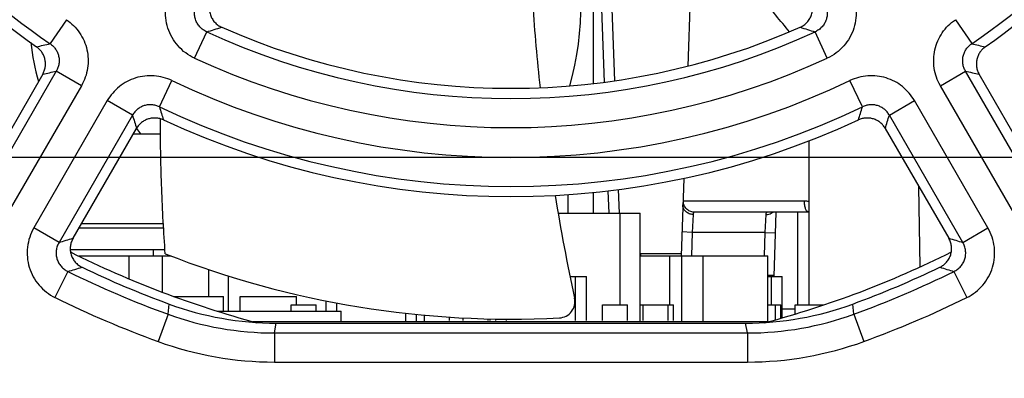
# Model space of a CAD drawing. Header units: inches. Extents: x 0 to 34, y 0 to 22.
# Tile 7 of 22: x 14.344 to 15.053, y 9.863 to 10.121. Entities that reach past the tile are written whole.
import ezdxf

# ---------------------------------------------------------------- set-up
doc = ezdxf.new("R2010")
doc.units = ezdxf.units.IN
doc.header["$LTSCALE"] = 1.87
doc.header["$MEASUREMENT"] = 0
doc.layers.get('0').update_dxf_attribs({"linetype": 'CONTINUOUS'})
for name, color, linetype in [('02___PRT_ALL_AXES', 7, 'CONTINUOUS'), ('COSMETIC', 7, 'CONTINUOUS'), ('DIMENSIONS', 7, 'CONTINUOUS'), ('ECAD_611639_01_180_2_OARS_XPR01', 7, 'CONTINUOUS'), ('ECAD_690732_01_69_SO8_REV1', 7, 'CONTINUOUS'), ('ECAD_692404_01_A1_43_SOT363_REV', 7, 'CONTINUOUS'), ('ECAD_692497_01_104_SOL16_REV1', 7, 'CONTINUOUS'), ('ECAD_696852_01_63_TQF100_REV3', 7, 'CONTINUOUS'), ('ECAD_712652_01_16_R_2_0402_PKO_', 7, 'CONTINUOUS'), ('ECAD_712669_01_16_R_2_0402_PKO_', 7, 'CONTINUOUS'), ('ECAD_712675_01_16_R_2_0402_PKO_', 7, 'CONTINUOUS'), ('ECAD_712847_01_24_R0402_REV2', 7, 'CONTINUOUS'), ('ECAD_713098_01_16_R_2_0402_PKO_', 7, 'CONTINUOUS'), ('ECAD_714428_01_16_R_2_0402_PKO_', 7, 'CONTINUOUS'), ('ECAD_715793_01_24_C_2_0402_PKO_', 7, 'CONTINUOUS'), ('ECAD_730275_01_90_CR_2_B340A_SM', 7, 'CONTINUOUS'), ('ECAD_730518_01_94_TD03B_2_28MM_', 7, 'CONTINUOUS'), ('ECAD_733080_01_43_SOT363_REV2', 7, 'CONTINUOUS'), ('ECAD_748868_01_236__BMIS_205_F_', 7, 'CONTINUOUS'), ('ECAD_ASSY__LABEL_REV1', 7, 'CONTINUOUS'), ('ECAD_R0402_SPARE_16_2_0402_PKO_', 7, 'CONTINUOUS')]:
    doc.layers.add(name, color=color, linetype=linetype)
doc.styles.get("Standard").update_dxf_attribs({"font": 'txt', "width": 0.8})
doc.dimstyles.new('DIMSTYLE_1', dxfattribs={"dimtxt": 0.125, "dimasz": 0.18, "dimexe": 0.125, "dimexo": 0.0625, "dimgap": 0.09, "dimtad": 0, "dimtih": 1, "dimtoh": 1, "dimdec": 3, "dimlfac": 1.333333, "dimzin": 4, "dimdsep": 46, "dimtxsty": 'STANDARD', "dimblk": '_FILLED', "dimblk1": '_FILLED', "dimblk2": '_FILLED', "dimcen": 0.09, "dimadec": 0, "dimazin": 0, "dimtp": 0.001, "dimtm": 0.001, "dimtfac": 1, "dimtdec": 3, "dimtofl": 0, "dimtmove": 0, "dimatfit": 3, "dimldrblk": '_FILLED', "dimfxl": 1, "dimtolj": 1, "dimtzin": 4, "dimarcsym": 0})

# ---------------------------------------------------------------- blocks, each defined once
blk = doc.blocks.new('*D6')
at = {"layer": 'DIMENSIONS', "color": 2, "linetype": 'CONTINUOUS'}
blk.add_line((15.51994, 10.02225), (12.46912, 10.02225), dxfattribs=at)
at = {"layer": 'DIMENSIONS', "color": 2, "linetype": 'CONTINUOUS', "insert": (12.40662, 10.08475), "char_height": 0.125, "width": 1.125, "attachment_point": 3, "line_spacing_factor": 0.9}
blk.add_mtext('.646{\\Ftxt.shx;\\W1.000000;\\H0.125000; }[16.4]', dxfattribs=at)
blk = doc.blocks.new('_FILLED')
at = {"color": 0, "linetype": 'BYBLOCK'}
blk.add_solid([(0, 0), (-1, 0.1736), (-1, -0.1736)], dxfattribs=at)
blk = doc.blocks.new('*D14')
at = {"layer": 'DIMENSIONS', "color": 2, "linetype": 'CONTINUOUS'}
blk.add_line((13.72287, 10.95219), (13.72287, 8.76792), dxfattribs=at)
at = {"layer": 'DIMENSIONS', "color": 2, "linetype": 'CONTINUOUS', "insert": (13.66037, 8.70542), "char_height": 0.125, "width": 1.425, "attachment_point": 3, "rotation": 90, "line_spacing_factor": 0.9}
blk.add_mtext('9.245{\\Ftxt.shx;\\W1.000000;\\H0.125000; }[234.82]', dxfattribs=at)

msp = doc.modelspace()

# ---------------------------------------------------------------- linework, layer by layer
at = {"color": 7, "linetype": 'CONTINUOUS'}
for p, q in [((14.82759, 10.15836), (14.82513, 10.08795)), ((14.76312, 10.12914), (14.76496, 10.07638)), ((14.77062, 10.12914), (14.77242, 10.07741)), ((14.37787, 10.12135), (14.36604, 10.1041)), ((15.01786, 10.12135), (15.02969, 10.1041)), ((14.47011, 10.09362), (14.47887, 10.11262)), ((14.92562, 10.09362), (14.91686, 10.11262)), ((14.36074, 10.08211), (14.31525, 10.00308)), ((14.37053, 10.08431), (14.31764, 9.9927)), ((14.38864, 10.07384), (14.37053, 10.08431)), ((15.00709, 10.07384), (15.0252, 10.08431)), ((15.0781, 9.9927), (15.0252, 10.08431)), ((15.08048, 10.00308), (15.03499, 10.08211)), ((14.44478, 10.05864), (14.45381, 10.07751)), ((14.95095, 10.05864), (14.94193, 10.07751)), ((14.38864, 10.07384), (14.33575, 9.98224)), ((15.05998, 9.98224), (15.00709, 10.07384)), ((14.40728, 10.06309), (14.35439, 9.97148)), ((14.42539, 10.05263), (14.40728, 10.06309)), ((14.97034, 10.05263), (14.98846, 10.06309)), ((15.04135, 9.97148), (14.98846, 10.06309)), ((14.42539, 10.05263), (14.3725, 9.96102)), ((15.02323, 9.96102), (14.97034, 10.05263)), ((14.4455, 10.04921), (14.44551, 10.04999)), ((14.4455, 10.0463), (14.4455, 10.04921)), ((14.38261, 9.96412), (14.42837, 10.04313)), ((14.96737, 10.04313), (15.01312, 9.96412)), ((14.82231, 10.00716), (14.82036, 9.95141)), ((14.76769, 9.99813), (14.76825, 9.98214)), ((14.77516, 9.99907), (14.77575, 9.98211)), ((14.99262, 9.94347), (14.99161, 10.00126)), ((14.90921, 9.99074), (14.82215, 9.99067)), ((14.91233, 9.98289), (14.82962, 9.98289)), ((14.88531, 9.98199), (14.88672, 9.98289)), ((14.88734, 9.93639), (14.88896, 9.98289)), ((14.82914, 9.98117), (14.82846, 9.96815)), ((14.88095, 9.96815), (14.88163, 9.98116)), ((14.3725, 9.96102), (14.35439, 9.97148)), ((14.82846, 9.96815), (14.82096, 9.96855)), ((14.82846, 9.96815), (14.82787, 9.95139)), ((14.88095, 9.96815), (14.82846, 9.96815)), ((14.88036, 9.95139), (14.88095, 9.96815)), ((14.88095, 9.96815), (14.88844, 9.96802)), ((15.02323, 9.96102), (15.04135, 9.97148)), ((14.79125, 9.95302), (14.79125, 9.95139)), ((14.79125, 9.95302), (14.82042, 9.95302)), ((14.37884, 9.94014), (14.3696, 9.92137)), ((15.01689, 9.94014), (15.02613, 9.92137)), ((14.88274, 9.93754), (14.88738, 9.9375)), ((14.45102, 9.90935), (14.45174, 9.91667)), ((14.94472, 9.90935), (14.94399, 9.91667)), ((14.45102, 9.90935), (14.44387, 9.88969)), ((14.94471, 9.90935), (14.95187, 9.88969)), ((14.52764, 9.89585), (14.5289, 9.90295)), ((14.5289, 9.90295), (14.86683, 9.90295)), ((14.86809, 9.89585), (14.86683, 9.90295)), ((14.52764, 9.89585), (14.52764, 9.87493)), ((14.52764, 9.89585), (14.86809, 9.89585)), ((14.86809, 9.89585), (14.86809, 9.87493)), ((14.52764, 9.87493), (14.86809, 9.87493))]:
    msp.add_line(p, q, dxfattribs=at)
for centre, radius, start, end in [((14.69787, 10.58792), 0.58668, 184.28962, 235.55564), ((14.69787, 10.58792), 0.58668, 304.44436, 355.71038), ((14.54937, 10.12914), 0.19875, 343.81026, 19.17457), ((14.06844, 11.47153), 1.41954, 286.80554, 287.26005), ((14.69787, 10.58792), 0.52332, 245.2616, 294.7384), ((15.32546, 11.46558), 1.41331, 252.73895, 253.19546), ((14.54937, 10.12914), 0.19875, 187.02303, 195.27722), ((13.96752, 11.76454), 1.70759, 283.16192, 283.49604), ((15.43029, 11.77331), 1.71661, 256.50484, 256.83721), ((14.69787, 10.58792), 0.54424, 245.2616, 294.7384), ((13.97677, 11.82049), 1.78027, 282.45537, 282.77819), ((15.42076, 11.82855), 1.78853, 257.22256, 257.54389), ((14.69787, 10.58792), 0.56576, 244.44435, 295.55565), ((16.13843, 10.58367), 1.79346, 197.22338, 197.54124), ((14.69787, 10.58792), 0.58668, 244.44436, 295.55564), ((16.09108, 10.54645), 1.71705, 196.50494, 196.83363), ((13.3125, 10.5441), 1.70886, 343.16558, 343.49585), ((13.25883, 10.58319), 1.79186, 342.45862, 342.77677), ((14.54937, 10.12914), 0.1485, 215.40444, 217.32026), ((16.17541, 10.23108), 1.4649, 189.27969, 192.21942), ((14.90918, 9.96578), 0.02496, 82.22895, 89.93358), ((14.91233, 9.96789), 0.015, 89.13771, 90), ((13.81508, 11.79697), 1.91871, 286.8892, 287.20478), ((15.58024, 11.79561), 1.91729, 252.7951, 253.11092), ((14.69787, 10.58792), 0.70866, 243.41035, 255.04303), ((14.69787, 10.58792), 0.70866, 284.95758, 296.58969), ((14.69787, 10.58792), 0.68209, 248.59951, 272.93251), ((14.79125, 9.96799), 0.01497, 268.52557, 270.00203), ((13.82172, 11.84623), 1.98584, 286.293, 286.60003), ((14.69787, 10.58792), 0.72207, 243.78017, 250.0096), ((14.69787, 10.58792), 0.72207, 289.9904, 296.21983), ((15.57192, 11.83914), 1.97845, 253.3994, 253.70757), ((14.69787, 10.58792), 0.74299, 243.78017, 250.00969), ((14.73216, 9.91852), 0.01181, 272.93251, 12.22334), ((14.69787, 10.58792), 0.74299, 289.99031, 296.21983), ((14.5289, 10.12675), 0.2238, 249.83213, 270.00028), ((14.86683, 10.12675), 0.2238, 269.99972, 290.16787), ((14.52761, 10.11982), 0.22397, 250.00163, 270.00797), ((14.86812, 10.11982), 0.22397, 269.99204, 289.99837), ((14.52764, 10.11998), 0.24505, 250.00919, 270.0005), ((14.86809, 10.11998), 0.24505, 269.9995, 289.99081)]:
    msp.add_arc(centre, radius, start, end, dxfattribs=at)
for centre, major_axis, start_param, end_param in [((14.69787, 10.58883), (0, 0.59483), -4.636993, -3.753148), ((14.69787, 10.58883), (0, 0.59483), -2.530037, -1.646192), ((14.69787, 10.58713), (0, 0.51517), -3.557696, -2.725489), ((14.69787, 10.58883), (0, 0.59483), -3.575835, -2.70735), ((14.69787, 10.58683), (0, 0.71392), -3.58893, -3.493566), ((14.69787, 10.58683), (0, 0.71392), -2.789619, -2.694256)]:
    msp.add_ellipse(centre, major_axis=major_axis, ratio=0.999999, start_param=start_param, end_param=end_param, dxfattribs=at)
for points, knots in [([(14.89856, 10.11269), (14.89516, 10.11656), (14.88849, 10.12457), (14.87906, 10.13718), (14.87025, 10.1504), (14.86225, 10.16408), (14.85526, 10.17801), (14.84939, 10.19197), (14.84478, 10.20577), (14.84257, 10.21499), (14.84174, 10.21952)], [0, 0, 0, 0, 0.126333, 0.255454, 0.385922, 0.515905, 0.643735, 0.767917, 0.887072, 1, 1, 1, 1]), ([(14.71912, 10.07242), (14.71803, 10.08239), (14.71606, 10.10237), (14.7141, 10.1274), (14.71281, 10.14745), (14.71197, 10.16251), (14.71129, 10.17758), (14.71097, 10.18764), (14.71086, 10.19266)], [0, 0, 0, 0, 0.249632, 0.499541, 0.624589, 0.749688, 0.874827, 1, 1, 1, 1]), ([(14.47011, 10.09362), (14.46786, 10.09466), (14.46355, 10.09721), (14.45803, 10.10227), (14.45367, 10.10837), (14.45066, 10.11524), (14.44915, 10.12259), (14.44919, 10.13008), (14.45078, 10.13741), (14.45282, 10.14198), (14.45406, 10.14412)], [0, 0, 0, 0, 0.125003, 0.250003, 0.375002, 0.5, 0.624998, 0.749996, 0.874996, 1, 1, 1, 1]), ([(14.94167, 10.14412), (14.94291, 10.14198), (14.94495, 10.13741), (14.94654, 10.13008), (14.94658, 10.12259), (14.94507, 10.11524), (14.94206, 10.10837), (14.9377, 10.10227), (14.93218, 10.09721), (14.92787, 10.09466), (14.92562, 10.09362)], [0, 0, 0, 0, 0.125004, 0.250004, 0.375002, 0.5, 0.624998, 0.749997, 0.874997, 1, 1, 1, 1]), ([(14.47887, 10.11262), (14.47792, 10.11304), (14.47611, 10.11409), (14.47377, 10.11617), (14.47192, 10.11871), (14.47065, 10.12159), (14.47003, 10.12468), (14.47007, 10.12782), (14.47077, 10.13088), (14.47165, 10.13277), (14.47218, 10.13366)], [0, 0, 0, 0, 0.124544, 0.249447, 0.374642, 0.5, 0.625359, 0.750554, 0.875457, 1, 1, 1, 1]), ([(14.48277, 10.13708), (14.48225, 10.13617), (14.48139, 10.13425), (14.48072, 10.13117), (14.48071, 10.12801), (14.48136, 10.12493), (14.48264, 10.12204), (14.4845, 10.11949), (14.48685, 10.11739), (14.48868, 10.11634), (14.48963, 10.11592)], [0, 0, 0, 0, 0.125006, 0.249999, 0.374996, 0.499991, 0.624986, 0.749985, 0.874986, 1, 1, 1, 1]), ([(14.9061, 10.11592), (14.90705, 10.11634), (14.90888, 10.11739), (14.91123, 10.11949), (14.91309, 10.12204), (14.91437, 10.12493), (14.91502, 10.12801), (14.91501, 10.13117), (14.91435, 10.13425), (14.91348, 10.13617), (14.91296, 10.13708)], [0, 0, 0, 0, 0.125014, 0.250014, 0.375015, 0.500011, 0.625006, 0.750002, 0.874995, 1, 1, 1, 1]), ([(14.92355, 10.13366), (14.92408, 10.13277), (14.92496, 10.13088), (14.92566, 10.12782), (14.92571, 10.12468), (14.92508, 10.12159), (14.92381, 10.11871), (14.92196, 10.11617), (14.91962, 10.11409), (14.91781, 10.11304), (14.91686, 10.11262)], [0, 0, 0, 0, 0.124543, 0.249446, 0.374641, 0.5, 0.625358, 0.750553, 0.875456, 1, 1, 1, 1]), ([(14.37787, 10.12135), (14.37971, 10.12009), (14.38316, 10.11722), (14.38744, 10.11204), (14.39069, 10.10615), (14.39278, 10.09976), (14.39365, 10.09309), (14.39326, 10.08638), (14.39163, 10.07985), (14.38976, 10.07578), (14.38864, 10.07384)], [0, 0, 0, 0, 0.125003, 0.250001, 0.375001, 0.5, 0.624998, 0.749998, 0.874996, 1, 1, 1, 1]), ([(15.00709, 10.07384), (15.00597, 10.07578), (15.0041, 10.07985), (15.00247, 10.08638), (15.00208, 10.09309), (15.00295, 10.09976), (15.00504, 10.10615), (15.00829, 10.11204), (15.01257, 10.11722), (15.01602, 10.12009), (15.01786, 10.12135)], [0, 0, 0, 0, 0.125004, 0.250002, 0.375002, 0.5, 0.624999, 0.749999, 0.874997, 1, 1, 1, 1]), ([(14.36604, 10.1041), (14.36681, 10.10358), (14.36826, 10.1024), (14.37007, 10.10025), (14.37145, 10.0978), (14.37233, 10.09512), (14.37269, 10.09233), (14.37251, 10.08952), (14.3718, 10.0868), (14.371, 10.08511), (14.37053, 10.08431)], [0, 0, 0, 0, 0.124669, 0.249602, 0.374745, 0.5, 0.625255, 0.750397, 0.87533, 1, 1, 1, 1]), ([(15.0252, 10.08431), (15.02473, 10.08511), (15.02393, 10.0868), (15.02323, 10.08952), (15.02305, 10.09233), (15.0234, 10.09512), (15.02429, 10.0978), (15.02566, 10.10025), (15.02747, 10.1024), (15.02892, 10.10358), (15.02969, 10.1041)], [0, 0, 0, 0, 0.12467, 0.249603, 0.374745, 0.5, 0.625255, 0.750398, 0.875331, 1, 1, 1, 1]), ([(14.36074, 10.08211), (14.3612, 10.08291), (14.36197, 10.0846), (14.36265, 10.0873), (14.36281, 10.09007), (14.36246, 10.09283), (14.3616, 10.09548), (14.36027, 10.09792), (14.35852, 10.10007), (14.3571, 10.10127), (14.35635, 10.1018)], [0, 0, 0, 0, 0.125003, 0.249995, 0.37499, 0.499988, 0.624987, 0.749988, 0.874988, 1, 1, 1, 1]), ([(15.03938, 10.1018), (15.03863, 10.10127), (15.03721, 10.10007), (15.03546, 10.09792), (15.03413, 10.09548), (15.03327, 10.09283), (15.03292, 10.09007), (15.03309, 10.0873), (15.03376, 10.0846), (15.03453, 10.08291), (15.03499, 10.08211)], [0, 0, 0, 0, 0.125012, 0.250012, 0.375013, 0.500012, 0.62501, 0.750005, 0.874997, 1, 1, 1, 1]), ([(14.45381, 10.07751), (14.4518, 10.07847), (14.44758, 10.08003), (14.44096, 10.08114), (14.43423, 10.08101), (14.42765, 10.07963), (14.42144, 10.07705), (14.41582, 10.07335), (14.41098, 10.06868), (14.40839, 10.06502), (14.40728, 10.06309)], [0, 0, 0, 0, 0.125002, 0.250002, 0.375001, 0.5, 0.624999, 0.749998, 0.874998, 1, 1, 1, 1]), ([(14.98846, 10.06309), (14.98734, 10.06502), (14.98475, 10.06868), (14.97991, 10.07335), (14.97429, 10.07705), (14.96808, 10.07963), (14.9615, 10.08101), (14.95478, 10.08114), (14.94815, 10.08003), (14.94394, 10.07847), (14.94193, 10.07751)], [0, 0, 0, 0, 0.125002, 0.250002, 0.375001, 0.5, 0.624999, 0.749998, 0.874998, 1, 1, 1, 1]), ([(14.44478, 10.05864), (14.44395, 10.05905), (14.4422, 10.05971), (14.43943, 10.06021), (14.43662, 10.06017), (14.43386, 10.0596), (14.43126, 10.05851), (14.42892, 10.05695), (14.42692, 10.05498), (14.42585, 10.05344), (14.42539, 10.05263)], [0, 0, 0, 0, 0.124669, 0.249603, 0.374745, 0.5, 0.625255, 0.750397, 0.875331, 1, 1, 1, 1]), ([(14.97034, 10.05263), (14.96988, 10.05344), (14.96882, 10.05498), (14.96681, 10.05695), (14.96447, 10.05851), (14.96187, 10.0596), (14.95912, 10.06017), (14.9563, 10.06021), (14.95354, 10.05971), (14.95179, 10.05905), (14.95095, 10.05864)], [0, 0, 0, 0, 0.124669, 0.249603, 0.374745, 0.5, 0.625255, 0.750397, 0.875331, 1, 1, 1, 1]), ([(14.44761, 10.0492), (14.44677, 10.04959), (14.44502, 10.05021), (14.44228, 10.05065), (14.4395, 10.05057), (14.43678, 10.04999), (14.43422, 10.04891), (14.4319, 10.04738), (14.4299, 10.04544), (14.42883, 10.04393), (14.42837, 10.04313)], [0, 0, 0, 0, 0.125006, 0.250005, 0.375009, 0.500014, 0.625017, 0.750015, 0.875005, 1, 1, 1, 1]), ([(14.44898, 9.95286), (14.44844, 9.96065), (14.44745, 9.97631), (14.44638, 9.99979), (14.4457, 10.02315), (14.44552, 10.03864), (14.4455, 10.0463)], [0, 0, 0, 0, 0.25055, 0.503079, 0.754068, 1, 1, 1, 1]), ([(14.96737, 10.04313), (14.9669, 10.04393), (14.96583, 10.04544), (14.96383, 10.04738), (14.96151, 10.04891), (14.95895, 10.04999), (14.95623, 10.05057), (14.95345, 10.05065), (14.95071, 10.05021), (14.94896, 10.04959), (14.94813, 10.0492)], [0, 0, 0, 0, 0.124996, 0.249988, 0.374986, 0.499985, 0.624988, 0.749992, 0.874993, 1, 1, 1, 1]), ([(14.82215, 9.99067), (14.82213, 9.99067), (14.82209, 9.99066), (14.82204, 9.99063), (14.82199, 9.99058), (14.82193, 9.99047), (14.82186, 9.99028), (14.8218, 9.98999), (14.82175, 9.98962), (14.8217, 9.98917), (14.82167, 9.98865), (14.82165, 9.98827), (14.82164, 9.98807)], [0, 0, 0, 0, 0.019356, 0.040728, 0.066256, 0.097224, 0.177963, 0.285897, 0.421998, 0.586584, 0.779413, 1, 1, 1, 1]), ([(14.82962, 9.98289), (14.82862, 9.98289), (14.82661, 9.9833), (14.82409, 9.98505), (14.82244, 9.98764), (14.82211, 9.98968), (14.82215, 9.99067)], [0, 0, 0, 0, 0.249675, 0.499544, 0.749682, 1, 1, 1, 1]), ([(14.91233, 9.98289), (14.91222, 9.98289), (14.91201, 9.98292), (14.91169, 9.98304), (14.91138, 9.98323), (14.91096, 9.98361), (14.91049, 9.98427), (14.91003, 9.98525), (14.90965, 9.98644), (14.90938, 9.98779), (14.90922, 9.98924), (14.9092, 9.99024), (14.90921, 9.99074)], [0, 0, 0, 0, 0.034963, 0.071707, 0.111511, 0.155306, 0.256812, 0.377754, 0.516586, 0.669889, 0.833142, 1, 1, 1, 1]), ([(14.82914, 9.98117), (14.82815, 9.98118), (14.82665, 9.98145), (14.82488, 9.98232), (14.82373, 9.98318), (14.82279, 9.98424), (14.8221, 9.98544), (14.8217, 9.98673), (14.82163, 9.98763), (14.82164, 9.98807)], [0, 0, 0, 0, 0.262848, 0.39243, 0.519198, 0.642945, 0.763943, 0.88283, 1, 1, 1, 1]), ([(14.82962, 9.98289), (14.82959, 9.98289), (14.82951, 9.98287), (14.82943, 9.98278), (14.82935, 9.98264), (14.82929, 9.98244), (14.82924, 9.9822), (14.82919, 9.9819), (14.82916, 9.98155), (14.82914, 9.9813), (14.82914, 9.98117)], [0, 0, 0, 0, 0.053091, 0.116294, 0.199341, 0.306623, 0.439984, 0.600141, 0.786979, 1, 1, 1, 1]), ([(14.88163, 9.98116), (14.88164, 9.98141), (14.88167, 9.98177), (14.88176, 9.9822), (14.88183, 9.98245), (14.88193, 9.98264), (14.88205, 9.98279), (14.88219, 9.98288), (14.88229, 9.98289), (14.88234, 9.98289)], [0, 0, 0, 0, 0.373928, 0.524627, 0.651994, 0.757993, 0.846436, 0.923969, 1, 1, 1, 1]), ([(14.88163, 9.98116), (14.88227, 9.98116), (14.88354, 9.98129), (14.88475, 9.98171), (14.88531, 9.98199)], [0, 0, 0, 0, 0.503246, 1, 1, 1, 1]), ([(14.35439, 9.97148), (14.35317, 9.96936), (14.35115, 9.96487), (14.34955, 9.95767), (14.34945, 9.95029), (14.35086, 9.94305), (14.35372, 9.93624), (14.3579, 9.93016), (14.36323, 9.92507), (14.36741, 9.92245), (14.3696, 9.92137)], [0, 0, 0, 0, 0.125003, 0.250003, 0.375002, 0.5, 0.624998, 0.749997, 0.874997, 1, 1, 1, 1]), ([(15.02613, 9.92137), (15.02832, 9.92245), (15.0325, 9.92507), (15.03783, 9.93016), (15.04202, 9.93624), (15.04487, 9.94305), (15.04628, 9.95029), (15.04618, 9.95767), (15.04459, 9.96487), (15.04257, 9.96936), (15.04135, 9.97148)], [0, 0, 0, 0, 0.125003, 0.250003, 0.375002, 0.5, 0.624998, 0.749997, 0.874997, 1, 1, 1, 1]), ([(14.3725, 9.96102), (14.37198, 9.96014), (14.37112, 9.95828), (14.37041, 9.95527), (14.37035, 9.95218), (14.37093, 9.94914), (14.37214, 9.94629), (14.37391, 9.94376), (14.37617, 9.94165), (14.37792, 9.94058), (14.37884, 9.94014)], [0, 0, 0, 0, 0.124565, 0.249474, 0.374659, 0.5, 0.62534, 0.750526, 0.875434, 1, 1, 1, 1]), ([(14.38261, 9.96412), (14.38209, 9.96323), (14.38125, 9.96135), (14.38057, 9.95833), (14.38054, 9.95523), (14.38113, 9.95219), (14.38234, 9.94934), (14.38411, 9.9468), (14.38636, 9.94468), (14.38812, 9.9436), (14.38905, 9.94316)], [0, 0, 0, 0, 0.125006, 0.249999, 0.374996, 0.499992, 0.624987, 0.749986, 0.874986, 1, 1, 1, 1]), ([(15.00668, 9.94316), (15.00761, 9.9436), (15.00937, 9.94468), (15.01162, 9.9468), (15.01339, 9.94934), (15.0146, 9.95219), (15.0152, 9.95523), (15.01516, 9.95833), (15.01449, 9.96135), (15.01364, 9.96323), (15.01312, 9.96412)], [0, 0, 0, 0, 0.125013, 0.250013, 0.375014, 0.500011, 0.625006, 0.750002, 0.874995, 1, 1, 1, 1]), ([(15.01689, 9.94014), (15.01781, 9.94058), (15.01957, 9.94165), (15.02182, 9.94376), (15.0236, 9.94629), (15.0248, 9.94914), (15.02539, 9.95218), (15.02532, 9.95527), (15.02461, 9.95828), (15.02375, 9.96014), (15.02323, 9.96102)], [0, 0, 0, 0, 0.124566, 0.249474, 0.37466, 0.5, 0.625341, 0.750526, 0.875435, 1, 1, 1, 1])]:
    msp.add_open_spline(points, degree=3, knots=knots, dxfattribs=at)
at = {"layer": '02___PRT_ALL_AXES', "color": 7, "linetype": 'CONTINUOUS'}
msp.add_line((14.51235, 9.90414), (14.88339, 9.90414), dxfattribs=at)
at = {"layer": 'COSMETIC', "color": 7, "linetype": 'CONTINUOUS'}
for p, q in [((14.75712, 10.12914), (14.75712, 10.07538)), ((14.75712, 9.99696), (14.75712, 9.98214)), ((14.90412, 9.98289), (14.90412, 9.91614)), ((14.90262, 9.91292), (14.89324, 9.91292))]:
    msp.add_line(p, q, dxfattribs=at)
at = {"layer": 'ECAD_611639_01_180_2_OARS_XPR01', "color": 7, "linetype": 'CONTINUOUS'}
for p, q in [((14.42606, 10.03914), (14.44555, 10.03914)), ((14.73912, 9.98214), (14.73912, 9.99546))]:
    msp.add_line(p, q, dxfattribs=at)
at = {"layer": 'ECAD_690732_01_69_SO8_REV1', "color": 7, "linetype": 'CONTINUOUS'}
for p, q in [((14.3806, 9.95589), (14.44878, 9.95589)), ((14.44062, 9.95139), (14.44062, 9.95589))]:
    msp.add_line(p, q, dxfattribs=at)
at = {"layer": 'ECAD_692404_01_A1_43_SOT363_REV', "color": 7, "linetype": 'CONTINUOUS'}
for p, q in [((14.7405, 9.93639), (14.75224, 9.93639)), ((14.74443, 9.90489), (14.74443, 9.93639)), ((14.75224, 9.90489), (14.75224, 9.93639)), ((14.56474, 9.91164), (14.56474, 9.91896)), ((14.57255, 9.91164), (14.57255, 9.91746)), ((14.62218, 9.90414), (14.62218, 9.91005)), ((14.62999, 9.90414), (14.62999, 9.90922)), ((14.68699, 9.90489), (14.68699, 9.90592)), ((14.6948, 9.90489), (14.6948, 9.90584))]:
    msp.add_line(p, q, dxfattribs=at)
at = {"layer": 'ECAD_692497_01_104_SOL16_REV1', "color": 7, "linetype": 'CONTINUOUS'}
for p, q in [((14.73184, 9.98214), (14.79087, 9.98214)), ((14.77662, 9.91614), (14.77662, 9.98214)), ((14.79087, 9.90414), (14.79087, 9.98214)), ((14.48037, 9.92214), (14.48037, 9.94144)), ((14.49462, 9.91164), (14.49462, 9.93682))]:
    msp.add_line(p, q, dxfattribs=at)
at = {"layer": 'ECAD_696852_01_63_TQF100_REV3', "color": 7, "linetype": 'CONTINUOUS'}
for p, q in [((14.38678, 9.95139), (14.45276, 9.95139)), ((14.42299, 9.93489), (14.42299, 9.95139)), ((14.44699, 9.92534), (14.44699, 9.95139)), ((14.79087, 9.95139), (14.88274, 9.95139)), ((14.81224, 9.91614), (14.81224, 9.95139)), ((14.82087, 9.90414), (14.82087, 9.95139)), ((14.83624, 9.90414), (14.83624, 9.95139)), ((14.88274, 9.90414), (14.88274, 9.95139))]:
    msp.add_line(p, q, dxfattribs=at)
at = {"layer": 'ECAD_712652_01_16_R_2_0402_PKO_', "color": 7, "linetype": 'CONTINUOUS'}
for p in [(14.88274, 9.91614), (14.88837, 9.90554)]:
    msp.add_line(p, (14.88837, 9.91614), dxfattribs=at)
at = {"layer": 'ECAD_712669_01_16_R_2_0402_PKO_', "color": 7, "linetype": 'CONTINUOUS'}
for p, q in [((14.79087, 9.91614), (14.79312, 9.91614)), ((14.81112, 9.91614), (14.81487, 9.91614)), ((14.81487, 9.90489), (14.81487, 9.91614))]:
    msp.add_line(p, q, dxfattribs=at)
at = {"layer": 'ECAD_712675_01_16_R_2_0402_PKO_', "color": 7, "linetype": 'CONTINUOUS'}
for p in [(14.88837, 9.91614), (14.89212, 9.90659)]:
    msp.add_line(p, (14.89212, 9.91614), dxfattribs=at)
at = {"layer": 'ECAD_712847_01_24_R0402_REV2', "color": 7, "linetype": 'CONTINUOUS'}
for p in [(14.45538, 9.92214), (14.49087, 9.91164)]:
    msp.add_line(p, (14.49087, 9.92214), dxfattribs=at)
at = {"layer": 'ECAD_713098_01_16_R_2_0402_PKO_', "color": 7, "linetype": 'CONTINUOUS'}
for p, q in [((14.76387, 9.90489), (14.76387, 9.91614)), ((14.76387, 9.91614), (14.78187, 9.91614)), ((14.78187, 9.90489), (14.78187, 9.91614))]:
    msp.add_line(p, q, dxfattribs=at)
at = {"layer": 'ECAD_714428_01_16_R_2_0402_PKO_', "color": 7, "linetype": 'CONTINUOUS'}
for p, q in [((14.90262, 9.90954), (14.90262, 9.91614)), ((14.90262, 9.91614), (14.92295, 9.91614)), ((14.68287, 9.90489), (14.68287, 9.906))]:
    msp.add_line(p, q, dxfattribs=at)
at = {"layer": 'ECAD_715793_01_24_C_2_0402_PKO_', "color": 7, "linetype": 'CONTINUOUS'}
for p, q in [((14.50287, 9.91164), (14.50287, 9.92214)), ((14.50287, 9.92214), (14.54337, 9.92214)), ((14.54337, 9.91614), (14.54337, 9.92214))]:
    msp.add_line(p, q, dxfattribs=at)
at = {"layer": 'ECAD_730275_01_90_CR_2_B340A_SM', "color": 7, "linetype": 'CONTINUOUS'}
msp.add_line((14.38697, 9.97164), (14.44778, 9.97164), dxfattribs=at)
at = {"layer": 'ECAD_730518_01_94_TD03B_2_28MM_', "color": 7, "linetype": 'CONTINUOUS'}
msp.add_line((14.3887, 9.97464), (14.44762, 9.97464), dxfattribs=at)
at = {"layer": 'ECAD_733080_01_43_SOT363_REV2', "color": 7, "linetype": 'CONTINUOUS'}
for p, q in [((14.88274, 9.93639), (14.89324, 9.93639)), ((14.88543, 9.91614), (14.88543, 9.93639)), ((14.89324, 9.90691), (14.89324, 9.93639))]:
    msp.add_line(p, q, dxfattribs=at)
at = {"layer": 'ECAD_748868_01_236__BMIS_205_F_', "color": 7, "linetype": 'CONTINUOUS'}
msp.add_line((14.91256, 9.91614), (14.91256, 10.0341), dxfattribs=at)
at = {"layer": 'ECAD_ASSY__LABEL_REV1', "color": 7, "linetype": 'CONTINUOUS'}
for p in [(14.48641, 9.91164), (14.57566, 9.90414)]:
    msp.add_line(p, (14.57566, 9.91164), dxfattribs=at)
at = {"layer": 'ECAD_R0402_SPARE_16_2_0402_PKO_', "color": 7, "linetype": 'CONTINUOUS'}
for p, q in [((14.53962, 9.91164), (14.53962, 9.91614)), ((14.53962, 9.91614), (14.55762, 9.91614)), ((14.55762, 9.91164), (14.55762, 9.91614)), ((14.79312, 9.90489), (14.79312, 9.91614)), ((14.79312, 9.91614), (14.81112, 9.91614)), ((14.81112, 9.90489), (14.81112, 9.91614)), ((14.63562, 9.90414), (14.63562, 9.90869)), ((14.65362, 9.90489), (14.65362, 9.90727)), ((14.66337, 9.90489), (14.66337, 9.90671)), ((14.68137, 9.90489), (14.68137, 9.90604))]:
    msp.add_line(p, q, dxfattribs=at)

# ---------------------------------------------------------------- dimensions: what is measured, and where the dimension line sits
at = {"layer": 'DIMENSIONS', "color": 2, "linetype": 'CONTINUOUS'}
for feature_location, offset, dtype, origin, picture, middle in [((13.72287, 10.95219), (0, -2.18427), 1, (20.65662, 11.01469), '*D14', (13.72287, 7.99292)), ((15.51994, 10.02225), (-3.05083, 0), 0, (15.58244, 9.53792), '*D6', (11.84412, 10.02225))]:
    dim = msp.add_ordinate_dim(feature_location=feature_location, offset=offset, dtype=dtype, origin=origin, dimstyle='DIMSTYLE_1', override={"dimtad": 1, "dimtih": 0, "dimtoh": 0}, dxfattribs=at)
    dim.commit()
    dim.dimension.update_dxf_attribs({"geometry": picture, "text_midpoint": middle})

doc.saveas('drawing.dxf')
